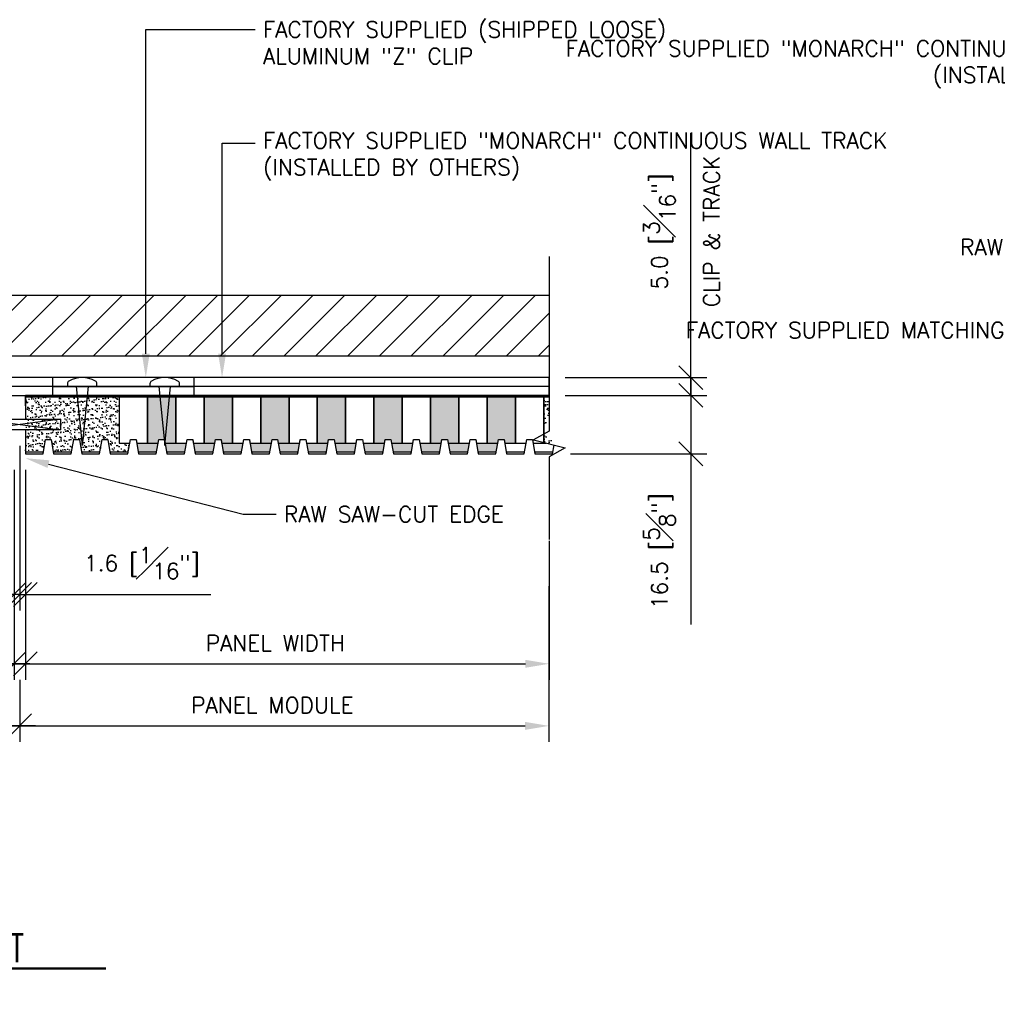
# Model space of a CAD drawing. Header units: millimetres. Extents: x 0 to 4899, y -1170 to 2102.
# Tile 12 of 15: x 1246 to 1523, y 677 to 955. Entities that reach past the tile are written whole.
import ezdxf
from ezdxf import colors
from ezdxf.entities.mleader import LeaderData, LeaderLine
from ezdxf.enums import TextEntityAlignment as Align
from ezdxf.math import Vec2, Vec3

# ---------------------------------------------------------------- set-up
doc = ezdxf.new("R2010")
doc.units = ezdxf.units.MM
doc.header["$LTSCALE"] = 15
doc.header["$MEASUREMENT"] = 0
doc.set_wipeout_variables(frame=1)
for name, color, linetype in [('1-ARCH', 1, 'Continuous'), ('1-DIM', 4, 'Continuous'), ('1-MOUNT', 155, 'Continuous'), ('1-PANEL', 6, 'Continuous'), ('1-TEXT', 2, 'Continuous'), ('1-TITLE', 4, 'Continuous')]:
    doc.layers.add(name, color=color, linetype=linetype)
doc.styles.add('TEXT', font='romans.shx')
doc.dimstyles.new('WDIM 1-2', dxfattribs={"dimscale": 2.25, "dimtxt": 2, "dimasz": 3, "dimexe": 2, "dimexo": 2, "dimgap": 1.6, "dimtad": 1, "dimdec": 1, "dimzin": 3, "dimdsep": 46, "dimtxsty": 'TEXT', "dimblk": 'OBLIQUE', "dimcen": 2, "dimdle": 2, "dimclrd": 256, "dimclre": 4, "dimclrt": 2, "dimazin": 0, "dimtfac": 1, "dimtdec": 1, "dimtmove": 0, "dimatfit": 3, "dimfxl": 0, "dimfrac": 2, "dimtolj": 1, "dimtzin": 0, "dimlwd": -1, "dimlwe": -1, "dimarcsym": 0})
pattern_1 = [(37.5, (-2084.3142, 991.3166), (-0.06299336, 1.9268238), [0, -1.52, 0, -1.7, 0, -1.625]), (7.5, (-2084.3142, 991.3166), (1.7697767, 2.822146), [0, -0.82, 0, -1.37, 0, -0.525]), (327.5, (-2085.5442, 991.3166), (3.1141419, 0.00565905), [0, -0.5, 0, -1.8, 0, -2.35]), (317.5, (-2085.5442, 991.3166), (3.0061266, 0.8776756), [0, -0.25, 0, -1.18, 0, -1.35])]

# ---------------------------------------------------------------- blocks, each defined once
blk = doc.blocks.new('_OBLIQUE')
at = {"color": 0, "linetype": 'ByBlock'}
blk.add_line((-0.5, -0.5), (0.5, 0.5), dxfattribs=at)
blk = doc.blocks.new('*D76')
at = {"layer": '1-DIM', "color": 4, "transparency": 16777216}
for p, q in [((1244.88, 827.73), (1244.88, 768.38)), ((1096.92, 811.58), (1096.92, 768.38))]:
    blk.add_line(p, q, dxfattribs=at)
at = {"layer": '1-DIM', "transparency": 16777216}
blk.add_line((1249.38, 772.88), (1103.67, 772.88), dxfattribs=at)
blk.add_solid([(1103.67, 774), (1103.67, 771.75), (1096.92, 772.88)], dxfattribs=at)
at = {"layer": 'DEFPOINTS', "color": 0, "transparency": 16777216}
for p in [(1244.88, 832.23), (1096.92, 816.08), (1096.92, 772.88)]:
    blk.add_point(p, dxfattribs=at)
at = {"layer": '1-DIM', "transparency": 16777216, "xscale": 6.75, "yscale": 6.75, "zscale": 6.75}
blk.add_blockref('_OBLIQUE', (1244.88, 772.88), dxfattribs=at)
at = {"layer": '1-DIM', "color": 2, "transparency": 16777216, "insert": (1174.28, 778.73), "char_height": 4.5, "attachment_point": 5, "style": 'TEXT', "bg_fill": 3, "box_fill_scale": 1.25, "bg_fill_color": 256, "bg_fill_true_color": 13158600, "bg_fill_transparency": 0}
blk.add_mtext('\\A1;PANEL WIDTH', dxfattribs=at)
blk = doc.blocks.new('*D77')
at = {"layer": '1-DIM', "color": 4, "transparency": 16777216}
for p, q in [((1248.08, 827.73), (1248.08, 768.38)), ((1396.13, 807.6), (1396.13, 768.38))]:
    blk.add_line(p, q, dxfattribs=at)
at = {"layer": '1-DIM', "transparency": 16777216}
blk.add_line((1243.58, 772.88), (1389.38, 772.88), dxfattribs=at)
blk.add_solid([(1389.38, 774), (1389.38, 771.75), (1396.13, 772.88)], dxfattribs=at)
at = {"layer": 'DEFPOINTS', "color": 0, "transparency": 16777216}
for p in [(1248.08, 832.23), (1396.13, 812.1), (1396.13, 772.88)]:
    blk.add_point(p, dxfattribs=at)
at = {"layer": '1-DIM', "transparency": 16777216, "xscale": 6.75, "yscale": 6.75, "zscale": 6.75, "rotation": 180}
blk.add_blockref('_OBLIQUE', (1248.08, 772.88), dxfattribs=at)
at = {"layer": '1-DIM', "color": 2, "transparency": 16777216, "insert": (1318.73, 778.73), "char_height": 4.5, "attachment_point": 5, "style": 'TEXT', "bg_fill": 3, "box_fill_scale": 1.25, "bg_fill_color": 256, "bg_fill_true_color": 13158600, "bg_fill_transparency": 0}
blk.add_mtext('\\A1;PANEL WIDTH', dxfattribs=at)
blk = doc.blocks.new('*D78')
at = {"layer": '1-DIM', "color": 4, "transparency": 16777216}
for p, q in [((1246.48, 834.48), (1246.48, 787.97)), ((1244.88, 827.73), (1244.88, 787.97))]:
    blk.add_line(p, q, dxfattribs=at)
at = {"layer": '1-DIM', "transparency": 16777216}
for p, q in [((1244.88, 792.47), (1192.47, 792.47)), ((1246.48, 792.47), (1244.88, 792.47)), ((1246.48, 792.47), (1253.23, 792.47))]:
    blk.add_line(p, q, dxfattribs=at)
at = {"layer": 'DEFPOINTS', "color": 0, "transparency": 16777216}
for p in [(1246.48, 838.98), (1244.88, 832.23), (1244.88, 792.47)]:
    blk.add_point(p, dxfattribs=at)
at = {"layer": '1-DIM', "transparency": 16777216, "xscale": 6.75, "yscale": 6.75, "zscale": 6.75}
blk.add_blockref('_OBLIQUE', (1244.88, 792.47), dxfattribs=at)
at = {"layer": '1-DIM', "transparency": 16777216, "xscale": 6.75, "yscale": 6.75, "zscale": 6.75, "rotation": 180}
blk.add_blockref('_OBLIQUE', (1246.48, 792.47), dxfattribs=at)
at = {"layer": '1-DIM', "color": 2, "transparency": 16777216, "insert": (1211.92, 801.32), "char_height": 4.5, "attachment_point": 5, "style": 'TEXT', "bg_fill": 3, "box_fill_scale": 1.25, "bg_fill_color": 256, "bg_fill_true_color": 13158600, "bg_fill_transparency": 0}
blk.add_mtext('\\A1;1.6 [{\\H1.000000x;\\S1#16;}"]', dxfattribs=at)
blk = doc.blocks.new('*D79')
at = {"layer": '1-DIM', "color": 4, "transparency": 16777216}
for p, q in [((1246.48, 834.48), (1246.48, 787.97)), ((1248.08, 827.73), (1248.08, 787.97))]:
    blk.add_line(p, q, dxfattribs=at)
at = {"layer": '1-DIM', "transparency": 16777216}
for p, q in [((1246.48, 792.47), (1239.73, 792.47)), ((1246.48, 792.47), (1248.08, 792.47)), ((1248.08, 792.47), (1300.5, 792.47))]:
    blk.add_line(p, q, dxfattribs=at)
at = {"layer": 'DEFPOINTS', "color": 0, "transparency": 16777216}
for p in [(1246.48, 838.98), (1248.08, 832.23), (1248.08, 792.47)]:
    blk.add_point(p, dxfattribs=at)
at = {"layer": '1-DIM', "transparency": 16777216, "xscale": 6.75, "yscale": 6.75, "zscale": 6.75}
blk.add_blockref('_OBLIQUE', (1246.48, 792.47), dxfattribs=at)
at = {"layer": '1-DIM', "transparency": 16777216, "xscale": 6.75, "yscale": 6.75, "zscale": 6.75, "rotation": 180}
blk.add_blockref('_OBLIQUE', (1248.08, 792.47), dxfattribs=at)
at = {"layer": '1-DIM', "color": 2, "transparency": 16777216, "insert": (1281.04, 801.32), "char_height": 4.5, "attachment_point": 5, "style": 'TEXT', "bg_fill": 3, "box_fill_scale": 1.25, "bg_fill_color": 256, "bg_fill_true_color": 13158600, "bg_fill_transparency": 0}
blk.add_mtext('\\A1;1.6 [{\\H1.000000x;\\S1#16;}"]', dxfattribs=at)
blk = doc.blocks.new('*D80')
at = {"layer": '1-DIM', "color": 4, "transparency": 16777216}
for p, q in [((1096.92, 794.81), (1096.92, 750.83)), ((1246.48, 768.38), (1246.48, 750.83))]:
    blk.add_line(p, q, dxfattribs=at)
at = {"layer": '1-DIM', "transparency": 16777216}
blk.add_line((1250.98, 755.33), (1103.67, 755.33), dxfattribs=at)
blk.add_solid([(1103.67, 756.46), (1103.67, 754.21), (1096.92, 755.33)], dxfattribs=at)
at = {"layer": 'DEFPOINTS', "color": 0, "transparency": 16777216}
for p in [(1096.92, 799.31), (1246.48, 772.88), (1096.92, 755.33)]:
    blk.add_point(p, dxfattribs=at)
at = {"layer": '1-DIM', "transparency": 16777216, "xscale": 6.75, "yscale": 6.75, "zscale": 6.75}
blk.add_blockref('_OBLIQUE', (1246.48, 755.33), dxfattribs=at)
at = {"layer": '1-DIM', "color": 2, "transparency": 16777216, "insert": (1175.08, 761.18), "char_height": 4.5, "attachment_point": 5, "style": 'TEXT', "bg_fill": 3, "box_fill_scale": 1.25, "bg_fill_color": 256, "bg_fill_true_color": 13158600, "bg_fill_transparency": 0}
blk.add_mtext('\\A1;PANEL MODULE', dxfattribs=at)
blk = doc.blocks.new('*D81')
at = {"layer": '1-DIM', "color": 4, "transparency": 16777216}
for p, q in [((1396.04, 794.81), (1396.04, 750.83)), ((1246.48, 768.38), (1246.48, 750.83))]:
    blk.add_line(p, q, dxfattribs=at)
at = {"layer": '1-DIM', "transparency": 16777216}
blk.add_line((1241.98, 755.33), (1389.29, 755.33), dxfattribs=at)
blk.add_solid([(1389.29, 756.46), (1389.29, 754.21), (1396.04, 755.33)], dxfattribs=at)
at = {"layer": 'DEFPOINTS', "color": 0, "transparency": 16777216}
for p in [(1396.04, 799.31), (1246.48, 772.88), (1396.04, 755.33)]:
    blk.add_point(p, dxfattribs=at)
at = {"layer": '1-DIM', "transparency": 16777216, "xscale": 6.75, "yscale": 6.75, "zscale": 6.75, "rotation": 180}
blk.add_blockref('_OBLIQUE', (1246.48, 755.33), dxfattribs=at)
at = {"layer": '1-DIM', "color": 2, "transparency": 16777216, "insert": (1317.89, 761.18), "char_height": 4.5, "attachment_point": 5, "style": 'TEXT', "bg_fill": 3, "box_fill_scale": 1.25, "bg_fill_color": 256, "bg_fill_true_color": 13158600, "bg_fill_transparency": 0}
blk.add_mtext('\\A1;PANEL MODULE', dxfattribs=at)
blk = doc.blocks.new('*U22')
at = {"layer": '1-TEXT', "color": 2, "style": 'TEXT'}
blk.add_attdef('VIEWNAME', (0.8901, 0.0614), '', height=0.25, dxfattribs=at)
at = {"layer": '1-TEXT', "style": 'TEXT'}
for tag, p in [('NOTE1', (0.9261, -0.2807)), ('NOTE2', (0.9261, -0.4628)), ('NOTE3', (0.9261, -0.6548)), ('NOTE4', (0.9261, -0.8321))]:
    blk.add_attdef(tag, p, '', height=0.125, dxfattribs=at)
blk.add_wipeout([(0.3142, 0.3142), (0.2361, 0.3044), (0.1628, 0.2754), (0.0991, 0.2291), (0.0489, 0.1684), (0.0154, 0.0971), (0.0006, 0.0197), (0.0056, -0.0589), (0.0299, -0.1338), (0.0721, -0.2003), (0.1295, -0.2542), (0.1985, -0.2922), (0.2748, -0.3117), (0.3536, -0.3117), (0.4299, -0.2922), (0.4989, -0.2542), (0.5563, -0.2003), (0.5985, -0.1338), (0.6229, -0.0589), (0.6278, 0.0197), (0.6131, 0.0971), (0.5795, 0.1684), (0.5293, 0.2291), (0.4656, 0.2754), (0.3924, 0.3044)])
at = {"layer": '1-TITLE', "const_width": 0.00651}
blk.add_lwpolyline([(0, 0, 1), (0.6284, 0, 0.414214), (0.3142, 0.3142, 0.414214), (0, 0, 2.926408)], format="xyb", dxfattribs=at)
at = {"layer": '1-TITLE', "const_width": 0.02}
blk.add_lwpolyline([(0, 0), (5.4614, 0)], dxfattribs=at)
at = {"layer": '1-TEXT', "style": 'TEXT'}
for tag, p in [('DETAIL#', (0.3011, 0.0943)), ('SHEET#', (0.3061, -0.2065))]:
    blk.add_attdef(tag, text='', height=0.125, dxfattribs=at).set_placement(p, align=Align.CENTER)
blk = doc.blocks.new('*D57')
at = {"layer": '1-DIM', "transparency": 16777216}
for p, q in [((1436.13, 853.73), (1436.13, 922.86)), ((1436.13, 848.73), (1436.13, 853.73)), ((1436.13, 848.73), (1436.13, 841.98))]:
    blk.add_line(p, q, dxfattribs=at)
at = {"layer": '1-DIM', "color": 4, "transparency": 16777216}
for p, q in [((1400.63, 853.73), (1440.63, 853.73)), ((1400.63, 848.73), (1440.63, 848.73))]:
    blk.add_line(p, q, dxfattribs=at)
at = {"layer": 'DEFPOINTS', "color": 0, "transparency": 16777216}
for p in [(1396.13, 853.73), (1436.13, 853.73), (1396.13, 848.73)]:
    blk.add_point(p, dxfattribs=at)
at = {"layer": '1-DIM', "transparency": 16777216, "xscale": 6.75, "yscale": 6.75, "zscale": 6.75}
for p, rotation in [((1436.13, 853.73), 270), ((1436.13, 848.73), 90)]:
    blk.add_blockref('_OBLIQUE', p, dxfattribs=dict(at, rotation=rotation))
at = {"layer": '1-DIM', "color": 2, "transparency": 16777216, "char_height": 4.5, "attachment_point": 5, "rotation": 90, "style": 'TEXT', "bg_fill": 3, "box_fill_scale": 1.25, "bg_fill_color": 256, "bg_fill_true_color": 13158600, "bg_fill_transparency": 0}
for s, insert in [('\\A1;CLIP & TRACK', (1441.98, 895.04)), ('\\A1;5.0 [{\\H1.000000x;\\S3#16;}"]', (1427.28, 895.04))]:
    blk.add_mtext(s, dxfattribs=dict(at, insert=insert))
blk = doc.blocks.new('*D58')
at = {"layer": '1-DIM', "transparency": 16777216}
for p, q in [((1436.13, 853.23), (1436.13, 832.23)), ((1436.13, 832.23), (1436.13, 783.99))]:
    blk.add_line(p, q, dxfattribs=at)
at = {"layer": '1-DIM', "color": 4, "transparency": 16777216}
for p, q in [((1400.87, 848.73), (1440.63, 848.73)), ((1402.1, 832.23), (1440.63, 832.23))]:
    blk.add_line(p, q, dxfattribs=at)
at = {"layer": 'DEFPOINTS', "color": 0, "transparency": 16777216}
for p in [(1396.37, 848.73), (1397.6, 832.23), (1436.13, 832.23)]:
    blk.add_point(p, dxfattribs=at)
at = {"layer": '1-DIM', "transparency": 16777216, "xscale": 6.75, "yscale": 6.75, "zscale": 6.75}
for p, rotation in [((1436.13, 848.73), 90), ((1436.13, 832.23), 270)]:
    blk.add_blockref('_OBLIQUE', p, dxfattribs=dict(at, rotation=rotation))
at = {"layer": '1-DIM', "color": 2, "transparency": 16777216, "insert": (1427.28, 804.74), "char_height": 4.5, "attachment_point": 5, "rotation": 90, "style": 'TEXT', "bg_fill": 3, "box_fill_scale": 1.25, "bg_fill_color": 256, "bg_fill_true_color": 13158600, "bg_fill_transparency": 0}
blk.add_mtext('\\A1;16.5 [{\\H1.000000x;\\S5#8;}"]', dxfattribs=at)

msp = doc.modelspace()

# ---------------------------------------------------------------- hatches: boundary and pattern name
at = {"layer": '1-ARCH'}
h = msp.add_hatch(dxfattribs=at)
h.set_pattern_fill('ANSI31', color=8, scale=50.8, style=0)
h.set_pattern_definition([(45, (-1993.527, 688.221), (-4.490128, 4.490128), [])])
h.paths.add_polyline_path([(1396.13, 859.77), (1396.13, 876.95), (1096.87, 876.95), (1096.87, 859.77)])
at = {"layer": '1-PANEL'}
h = msp.add_hatch(dxfattribs=at)
h.set_pattern_fill('AR-SAND', color=8)
h.set_pattern_definition(pattern_1)
h.paths.add_polyline_path([(1394.59, 840.09), (1396.13, 841.63), (1396.13, 848.23), (1394.59, 848.23)])
h.paths.add_polyline_path([(1397.46, 835.23), (1394.59, 838.34), (1394.59, 835.23)])

# ---------------------------------------------------------------- linework, layer by layer
at = {"layer": '1-ARCH'}
for p, q in [((1396.13, 876.95), (1096.87, 876.95)), ((1396.13, 859.77), (1096.87, 859.77))]:
    msp.add_line(p, q, dxfattribs=at)
at = {"layer": '1-MOUNT'}
for p, q in [((1396.13, 851.23), (1096.92, 851.23)), ((1255.8, 851.23), (1295.8, 851.23))]:
    msp.add_line(p, q, dxfattribs=at)
msp.add_lwpolyline([(1096.92, 848.73), (1396.13, 848.73), (1396.13, 853.73), (1096.92, 853.73), (1096.92, 848.73)], dxfattribs=at)
msp.add_lwpolyline([(1255.8, 848.73), (1295.8, 848.73), (1295.8, 853.73), (1255.8, 853.73)], close=True, dxfattribs=at)
for points in [[(1268.3, 851.23), (1268.3, 852.01, 0.269542), (1267.88, 852.74, 0.264767), (1260.39, 852.74, 0.269542), (1259.97, 852.01), (1259.97, 851.23)], [(1291.63, 851.23), (1291.63, 852.01, 0.269542), (1291.21, 852.74, 0.264767), (1283.72, 852.74, 0.269542), (1283.3, 852.01), (1283.3, 851.23)]]:
    msp.add_lwpolyline(points, format="xyb", dxfattribs=at)
at = {"layer": '1-PANEL'}
for p, q in [((1396.08, 848.73), (1248.08, 848.73)), ((1248.08, 845.73), (1248.08, 848.73)), ((1248.08, 848.73), (1248.08, 841.98)), ((1396.13, 848.73), (1254.11, 848.73)), ((1396.13, 848.73), (1254.11, 848.73))]:
    msp.add_line(p, q, dxfattribs=at)
for points in [[(1396.13, 848.73), (1248.08, 848.73), (1248.08, 841.98)], [(1396.13, 848.23), (1248.08, 848.23)], [(1306.59, 848.23), (1306.59, 835.23), (1309.6, 835.23), (1309.78, 836.23), (1311.38, 836.23), (1311.55, 835.23), (1314.59, 835.23), (1314.59, 848.23)], [(1314.59, 848.23), (1314.59, 835.23), (1317.6, 835.23), (1317.78, 836.23), (1319.38, 836.23), (1319.55, 835.23), (1322.59, 835.23), (1322.59, 848.23)], [(1322.59, 848.23), (1322.59, 835.23), (1325.6, 835.23), (1325.78, 836.23), (1327.38, 836.23), (1327.55, 835.23), (1330.59, 835.23), (1330.59, 848.23)], [(1330.59, 848.23), (1330.59, 835.23), (1333.6, 835.23), (1333.78, 836.23), (1335.38, 836.23), (1335.55, 835.23), (1338.59, 835.23), (1338.59, 848.23)], [(1338.59, 848.23), (1338.59, 835.23), (1341.6, 835.23), (1341.78, 836.23), (1343.38, 836.23), (1343.55, 835.23), (1346.59, 835.23), (1346.59, 848.23)], [(1346.59, 848.23), (1346.59, 835.23), (1349.6, 835.23), (1349.78, 836.23), (1351.38, 836.23), (1351.55, 835.23), (1354.59, 835.23), (1354.59, 848.23)], [(1354.59, 848.23), (1354.59, 835.23), (1357.6, 835.23), (1357.78, 836.23), (1359.38, 836.23), (1359.55, 835.23), (1362.59, 835.23), (1362.59, 848.23)], [(1362.59, 848.23), (1362.59, 835.23), (1365.6, 835.23), (1365.78, 836.23), (1367.38, 836.23), (1367.55, 835.23), (1370.59, 835.23), (1370.59, 848.23)], [(1370.59, 848.23), (1370.59, 835.23), (1373.6, 835.23), (1373.78, 836.23), (1375.38, 836.23), (1375.55, 835.23), (1378.59, 835.23), (1378.59, 848.23)], [(1378.59, 848.23), (1378.59, 835.23), (1381.6, 835.23), (1381.78, 836.23), (1383.38, 836.23), (1383.55, 835.23), (1386.59, 835.23), (1386.59, 848.23)], [(1386.59, 848.23), (1386.59, 835.23), (1389.6, 835.23), (1389.78, 836.23), (1391.38, 836.23), (1391.55, 835.23), (1394.59, 835.23), (1394.59, 848.23)], [(1394.59, 848.23), (1394.59, 835.23), (1395.28, 835.23)]]:
    msp.add_lwpolyline(points, dxfattribs=at)

# ---------------------------------------------------------------- block references
at = {"layer": '1-TITLE'}
ref = msp.add_blockref('*U22', (1096.85, 686.77), dxfattribs=dict(at, xscale=31.85598356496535, yscale=31.85598356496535, zscale=31.85598356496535))
ref.add_attrib('VIEWNAME', 'PLAN DETAIL @ DEFINED JOINT', (1125.21, 688.53), dxfattribs={"color": 2, "height": 7.9374, "style": 'TEXT', "width": 0.75})
ref.add_attrib('DETAIL#', '3', dxfattribs={"color": 2, "height": 4.76, "style": 'TEXT'}).set_placement((1106.86, 690.43), align=Align.MIDDLE_CENTER)
ref.add_attrib('SHEET#', 'D1', dxfattribs={"color": 2, "height": 4.762, "style": 'TEXT'}).set_placement((1106.86, 682.46), align=Align.MIDDLE_CENTER)
ref.add_attrib('NOTE1', 'SCALE: 1:2', dxfattribs={"color": 2, "height": 4.762, "style": 'TEXT', "width": 0.75}).set_placement((1126.35, 677.83), align=Align.BOTTOM_LEFT)

# ---------------------------------------------------------------- dimensions: what is measured, and where the dimension line sits
at = {"layer": '1-DIM'}
dim = msp.add_linear_dim(base=(1096.92, 772.88), p1=(1244.88, 832.23), p2=(1096.92, 816.08), angle=180, text='PANEL WIDTH', dimstyle='WDIM 1-2', override={"dimblk1": 'OBLIQUE', "dimsah": 1}, dxfattribs=at)
dim.commit()
dim.dimension.update_dxf_attribs({"geometry": '*D76', "text_midpoint": (1174.28, 778.73)})

# ---------------------------------------------------------------- leaders
at = {"layer": '1-TEXT'}
ml = msp.add_multileader_mtext('Standard', dxfattribs=at)
ml.set_content('FACTORY SUPPLIED (SHIPPED LOOSE) ALUMINUM "Z" CLIP', color=256, style='TEXT')
ml.set_leader_properties(color=4, linetype='ByLayer', lineweight=-1)
ml.build(insert=Vec2(0, 0))
ml.multileader.update_dxf_attribs({"dogleg_length": 0.36, "arrow_head_size": 6.75, "scale": 2.25})
ctx = ml.context
ctx.base_point, ctx.scale, ctx.char_height, ctx.arrow_head_size, ctx.landing_gap_size, ctx.plane_origin = Vec3(1312.99, 952.11), 2.25, 4.5, 6.75, 2.25, Vec3(1617.85, 992.95)
notes = []
notes.append((ctx, [(1, (1, 1, 0), (1282.11, 952.11), (1, 0), 30.88, [(0, [(1282.11, 853.73)], 0, [])])]))
ctx.mtext.insert, ctx.mtext.width, ctx.mtext.flow_direction = Vec3(1315.24, 954.36), 68.6508, 5
ml = msp.add_multileader_mtext('Standard', dxfattribs=at)
ml.set_content('FACTORY SUPPLIED "MONARCH" CONTINUOUS WALL TRACK\\P(INSTALLED BY OTHERS)', color=256, style='TEXT')
ml.set_leader_properties(color=4, linetype='ByLayer', lineweight=-1)
ml.build(insert=Vec2(0, 0))
ml.multileader.update_dxf_attribs({"dogleg_length": 0.36, "arrow_head_size": 6.75, "scale": 2.25})
ctx = ml.context
ctx.base_point, ctx.scale, ctx.char_height, ctx.arrow_head_size, ctx.landing_gap_size, ctx.plane_origin = Vec3(1491.62, 946.02), 2.25, 4.5, 6.75, 2.25, Vec3(1290.66, 982.14)
ctx.text_align_type = 2
notes.append((ctx, [(1, (1, 1, 0), (1588.8, 946.02), (-1, 0), 9.32, [(0, [(1614.88, 946.02)], 0, [])])]))
ctx.mtext.insert, ctx.mtext.width, ctx.mtext.alignment, ctx.mtext.flow_direction = Vec3(1577.23, 949.02), 84.3266, 3, 5
ml = msp.add_multileader_mtext('Standard', dxfattribs=at)
ml.set_content('RAW SAW-CUT EDGE', color=256, style='TEXT')
ml.set_leader_properties(color=4, linetype='ByLayer', lineweight=-1)
ml.build(insert=Vec2(0, 0))
ml.multileader.update_dxf_attribs({"dogleg_length": 0.36, "arrow_head_size": 6.75, "scale": 2.25})
ctx = ml.context
ctx.base_point, ctx.scale, ctx.char_height, ctx.arrow_head_size, ctx.landing_gap_size, ctx.plane_origin = Vec3(1523.65, 890.62), 2.25, 4.5, 6.75, 2.25, Vec3(1343.19, 925.23)
ctx.text_align_type = 2
notes.append((ctx, [(1, (1, 1, 0), (1585.9, 890.62), (-1, 0), 9.32, [(0, [(1625.88, 924.29)], 0, [])])]))
ctx.mtext.insert, ctx.mtext.width, ctx.mtext.alignment, ctx.mtext.flow_direction = Vec3(1574.33, 892.87), 51.4675, 3, 5
ml = msp.add_multileader_mtext('Standard', dxfattribs=at)
ml.set_content('FACTORY SUPPLIED "MONARCH" CONTINUOUS WALL TRACK\\P(INSTALLED BY OTHERS)', color=256, style='TEXT')
ml.set_leader_properties(color=4, linetype='ByLayer', lineweight=-1)
ml.build(insert=Vec2(0, 0))
ml.multileader.update_dxf_attribs({"dogleg_length": 0.36, "arrow_head_size": 6.75, "scale": 2.25})
ctx = ml.context
ctx.base_point, ctx.scale, ctx.char_height, ctx.arrow_head_size, ctx.landing_gap_size, ctx.plane_origin = Vec3(1312.99, 919.96), 2.25, 4.5, 6.75, 2.25, Vec3(1635.45, 1011.42)
notes.append((ctx, [(1, (1, 1, 0), (1303.67, 919.96), (1, 0), 9.32, [(0, [(1303.67, 853.73)], 0, [])])]))
ctx.mtext.insert, ctx.mtext.width, ctx.mtext.flow_direction = Vec3(1315.24, 922.96), 87.7168, 5
ml = msp.add_multileader_mtext('Standard', dxfattribs=at)
ml.set_content('FACTORY SUPPLIED MATCHING VENEER SPLINE', color=256, style='TEXT')
ml.set_leader_properties(color=4, linetype='ByLayer', lineweight=-1)
ml.build(insert=Vec2(0, 0))
ml.multileader.update_dxf_attribs({"dogleg_length": 0.36, "arrow_head_size": 6.75, "scale": 2.25})
ctx = ml.context
ctx.base_point, ctx.scale, ctx.char_height, ctx.arrow_head_size, ctx.landing_gap_size, ctx.plane_origin = Vec3(1483.58, 867.16), 2.25, 4.5, 6.75, 2.25, Vec3(1343.19, 901.77)
ctx.text_align_type = 2
notes.append((ctx, [(1, (1, 1, 0), (1585.9, 867.16), (-1, 0), 9.32, [(0, [(1628.13, 914.37)], 0, [])])]))
ctx.mtext.insert, ctx.mtext.width, ctx.mtext.alignment, ctx.mtext.flow_direction = Vec3(1574.33, 869.41), 92.3252, 3, 5
for ctx, leaders in notes:
    for number, flags, end, landing, length, lines in leaders:
        leader = LeaderData()
        leader.index, (leader.has_last_leader_line, leader.has_dogleg_vector, leader.attachment_direction) = number, flags
        leader.last_leader_point, leader.dogleg_vector, leader.dogleg_length = Vec3(end), Vec3(landing), length
        for number, points, colour, breaks in lines:
            line = LeaderLine()
            line.index, line.vertices, line.color, line.breaks = number, Vec3.list(points), colors.encode_raw_color(colour), breaks
            leader.lines.append(line)
        ctx.leaders.append(leader)

# ---------------------------------------------------------------- next in the draw order: dimensions: what is measured, and where the dimension line sits
at = {"layer": '1-DIM'}
dim = msp.add_linear_dim(base=(1396.13, 772.88), p1=(1248.08, 832.23), p2=(1396.13, 812.1), text='PANEL WIDTH', dimstyle='WDIM 1-2', override={"dimblk1": 'OBLIQUE', "dimsah": 1}, dxfattribs=at)
dim.commit()
dim.dimension.update_dxf_attribs({"geometry": '*D77', "text_midpoint": (1318.73, 778.73)})

# ---------------------------------------------------------------- next in the draw order: linework, layer by layer
msp.add_lwpolyline([(1396.13, 887.92), (1396.13, 838.63), (1391.68, 836.13), (1400.58, 833.91), (1396.13, 831.4), (1396.13, 808.03)], dxfattribs=at)
at = {"layer": '1-PANEL'}
for points in [[(1303.99, 832.73), (1309.16, 832.73)], [(1311.99, 832.73), (1317.16, 832.73)], [(1319.99, 832.73), (1325.16, 832.73)], [(1327.99, 832.73), (1333.16, 832.73)], [(1335.99, 832.73), (1341.16, 832.73)], [(1343.99, 832.73), (1349.16, 832.73)], [(1351.99, 832.73), (1357.16, 832.73)], [(1359.99, 832.73), (1365.16, 832.73)], [(1367.99, 832.73), (1373.16, 832.73)], [(1375.99, 832.73), (1381.16, 832.73)], [(1383.99, 832.73), (1389.16, 832.73)], [(1391.99, 832.73), (1397.16, 832.73)]]:
    msp.add_lwpolyline(points, dxfattribs=at)

# ---------------------------------------------------------------- next in the draw order: dimensions: what is measured, and where the dimension line sits
at = {"layer": '1-DIM'}
dim = msp.add_linear_dim(base=(1244.88, 792.47), p1=(1246.48, 838.98), p2=(1244.88, 832.23), angle=180, dimstyle='WDIM 1-2', dxfattribs=at)
dim.commit()
dim.dimension.update_dxf_attribs({"geometry": '*D78', "text_midpoint": (1211.92, 801.32)})

# ---------------------------------------------------------------- next in the draw order: dimensions: what is measured, and where the dimension line sits
dim = msp.add_linear_dim(base=(1436.13, 853.73), p1=(1396.13, 848.73), p2=(1396.13, 853.73), angle=90, text='<>\\XCLIP & TRACK', dimstyle='WDIM 1-2', dxfattribs=at)
dim.commit()
dim.dimension.update_dxf_attribs({"geometry": '*D57', "text_midpoint": (1436.13, 895.04)})
dim = msp.add_linear_dim(base=(1248.08, 792.47), p1=(1246.48, 838.98), p2=(1248.08, 832.23), dimstyle='WDIM 1-2', dxfattribs=at)
dim.commit()
dim.dimension.update_dxf_attribs({"geometry": '*D79', "text_midpoint": (1281.04, 801.32)})

# ---------------------------------------------------------------- next in the draw order: hatches: boundary and pattern name
at = {"layer": '1-PANEL'}
h = msp.add_hatch(dxfattribs=at)
h.set_pattern_fill('AR-SAND', color=8)
h.set_pattern_definition(pattern_1)
h.paths.add_polyline_path([(1261.78, 836.23), (1263.38, 836.23), (1263.99, 832.73), (1269.16, 832.73), (1269.78, 836.23), (1271.38, 836.23), (1271.99, 832.73), (1277.16, 832.73), (1277.6, 835.23), (1274.59, 835.23), (1274.59, 848.23), (1248.08, 848.23), (1248.08, 832.73), (1253.16, 832.73), (1253.78, 836.23), (1255.38, 836.23), (1255.99, 832.73), (1261.16, 832.73)])
h = msp.add_hatch(dxfattribs=at)
h.set_pattern_fill('AR-SAND', color=8)
h.set_pattern_definition(pattern_1)
h.paths.add_polyline_path([(1290.59, 848.23), (1282.59, 848.23), (1282.59, 835.23), (1285.6, 835.23), (1285.78, 836.23), (1287.38, 836.23), (1287.55, 835.23), (1290.59, 835.23)])
h.paths.add_polyline_path([(1306.59, 848.23), (1298.59, 848.23), (1298.59, 835.23), (1301.6, 835.23), (1301.78, 836.23), (1303.38, 836.23), (1303.55, 835.23), (1306.59, 835.23)])
h.paths.add_polyline_path([(1322.59, 848.23), (1314.59, 848.23), (1314.59, 835.23), (1317.6, 835.23), (1317.78, 836.23), (1319.38, 836.23), (1319.55, 835.23), (1322.59, 835.23)])
h.paths.add_polyline_path([(1338.59, 848.23), (1330.59, 848.23), (1330.59, 835.23), (1333.6, 835.23), (1333.78, 836.23), (1335.38, 836.23), (1335.55, 835.23), (1338.59, 835.23)])
h.paths.add_polyline_path([(1354.59, 848.23), (1346.59, 848.23), (1346.59, 835.23), (1349.6, 835.23), (1349.78, 836.23), (1351.38, 836.23), (1351.55, 835.23), (1354.59, 835.23)])
h.paths.add_polyline_path([(1370.59, 848.23), (1362.59, 848.23), (1362.59, 835.23), (1365.6, 835.23), (1365.78, 836.23), (1367.38, 836.23), (1367.55, 835.23), (1370.59, 835.23)])
h.paths.add_polyline_path([(1386.59, 848.23), (1378.59, 848.23), (1378.59, 835.23), (1381.6, 835.23), (1381.78, 836.23), (1383.38, 836.23), (1383.55, 835.23), (1386.59, 835.23)])
h.paths.add_polyline_path([(1381.6, 835.23), (1378.59, 835.23), (1375.55, 835.23), (1375.99, 832.73), (1381.16, 832.73)])
h.paths.add_polyline_path([(1373.6, 835.23), (1370.59, 835.23), (1367.55, 835.23), (1367.99, 832.73), (1373.16, 832.73)])
h.paths.add_polyline_path([(1365.6, 835.23), (1362.59, 835.23), (1359.55, 835.23), (1359.99, 832.73), (1365.16, 832.73)])
h.paths.add_polyline_path([(1357.6, 835.23), (1354.59, 835.23), (1351.55, 835.23), (1351.99, 832.73), (1357.16, 832.73)])
h.paths.add_polyline_path([(1349.6, 835.23), (1346.59, 835.23), (1343.55, 835.23), (1343.99, 832.73), (1349.16, 832.73)])
h.paths.add_polyline_path([(1341.6, 835.23), (1338.59, 835.23), (1335.55, 835.23), (1335.99, 832.73), (1341.16, 832.73)])
h.paths.add_polyline_path([(1333.6, 835.23), (1330.59, 835.23), (1327.55, 835.23), (1327.99, 832.73), (1333.16, 832.73)])
h.paths.add_polyline_path([(1325.6, 835.23), (1322.59, 835.23), (1319.55, 835.23), (1319.99, 832.73), (1325.16, 832.73)])
h.paths.add_polyline_path([(1317.6, 835.23), (1314.59, 835.23), (1311.55, 835.23), (1311.99, 832.73), (1317.16, 832.73)])
h.paths.add_polyline_path([(1309.6, 835.23), (1306.59, 835.23), (1303.55, 835.23), (1303.99, 832.73), (1309.16, 832.73)])
h.paths.add_polyline_path([(1301.6, 835.23), (1298.59, 835.23), (1295.55, 835.23), (1295.99, 832.73), (1301.16, 832.73)])
h.paths.add_polyline_path([(1293.6, 835.23), (1290.59, 835.23), (1287.55, 835.23), (1287.99, 832.73), (1293.16, 832.73)])
h.paths.add_polyline_path([(1285.6, 835.23), (1282.59, 835.23), (1279.55, 835.23), (1279.99, 832.73), (1285.16, 832.73)])

# ---------------------------------------------------------------- next in the draw order: linework, layer by layer
at = {"layer": '1-MOUNT'}
for p, q in [((1262.47, 851.23), (1264.13, 834.56)), ((1265.8, 851.23), (1264.13, 834.56)), ((1285.8, 851.23), (1287.47, 834.56)), ((1287.47, 834.56), (1289.13, 851.23)), ((1234.98, 841.98), (1257.98, 838.98)), ((1257.98, 841.98), (1234.98, 838.98))]:
    msp.add_line(p, q, dxfattribs=at)
msp.add_lwpolyline([(1234.98, 841.98), (1257.98, 841.98), (1257.98, 838.98), (1234.98, 838.98)], close=True, dxfattribs=at)
at = {"layer": '1-PANEL'}
msp.add_line((1248.08, 838.98), (1248.08, 832.23), dxfattribs=at)
for points in [[(1274.59, 848.23), (1274.59, 835.23), (1277.6, 835.23), (1277.78, 836.23), (1279.38, 836.23), (1279.55, 835.23), (1282.59, 835.23), (1282.59, 848.23)], [(1282.59, 848.23), (1282.59, 835.23), (1285.6, 835.23), (1285.78, 836.23), (1287.38, 836.23), (1287.55, 835.23), (1290.59, 835.23), (1290.59, 848.23)], [(1290.59, 848.23), (1290.59, 835.23), (1293.6, 835.23), (1293.78, 836.23), (1295.38, 836.23), (1295.55, 835.23), (1298.59, 835.23), (1298.59, 848.23)], [(1298.59, 848.23), (1298.59, 835.23), (1301.6, 835.23), (1301.78, 836.23), (1303.38, 836.23), (1303.55, 835.23), (1306.59, 835.23), (1306.59, 848.23)], [(1248.08, 838.98), (1248.08, 832.23), (1253.07, 832.23), (1253.78, 836.23), (1255.38, 836.23), (1256.08, 832.23), (1261.07, 832.23), (1261.78, 836.23), (1263.38, 836.23), (1264.08, 832.23), (1269.07, 832.23), (1269.78, 836.23), (1271.38, 836.23), (1272.08, 832.23), (1277.07, 832.23), (1277.78, 836.23), (1279.38, 836.23), (1280.08, 832.23), (1285.07, 832.23), (1285.78, 836.23), (1287.38, 836.23), (1288.08, 832.23), (1293.07, 832.23), (1293.78, 836.23), (1295.38, 836.23), (1296.08, 832.23), (1301.07, 832.23), (1301.78, 836.23), (1303.38, 836.23), (1304.08, 832.23), (1309.07, 832.23), (1309.78, 836.23), (1311.38, 836.23), (1312.08, 832.23), (1317.07, 832.23), (1317.78, 836.23), (1319.38, 836.23), (1320.08, 832.23), (1325.07, 832.23), (1325.78, 836.23), (1327.38, 836.23), (1328.08, 832.23), (1333.07, 832.23), (1333.78, 836.23), (1335.38, 836.23), (1336.08, 832.23), (1341.07, 832.23), (1341.78, 836.23), (1343.38, 836.23), (1344.08, 832.23), (1349.07, 832.23), (1349.78, 836.23), (1351.38, 836.23), (1352.08, 832.23), (1357.07, 832.23), (1357.78, 836.23), (1359.38, 836.23), (1360.08, 832.23), (1365.07, 832.23), (1365.78, 836.23), (1367.38, 836.23), (1368.08, 832.23), (1373.07, 832.23), (1373.78, 836.23), (1375.38, 836.23), (1376.08, 832.23), (1381.07, 832.23), (1381.78, 836.23), (1383.38, 836.23), (1384.08, 832.23), (1389.07, 832.23), (1389.78, 836.23), (1391.38, 836.23), (1392.08, 832.23), (1397.07, 832.23), (1397.5, 834.67)], [(1248.08, 832.73), (1253.16, 832.73)], [(1255.99, 832.73), (1261.16, 832.73)], [(1263.99, 832.73), (1269.16, 832.73)], [(1271.99, 832.73), (1277.16, 832.73)], [(1279.99, 832.73), (1285.16, 832.73)], [(1287.99, 832.73), (1293.16, 832.73)], [(1295.99, 832.73), (1301.16, 832.73)]]:
    msp.add_lwpolyline(points, dxfattribs=at)

# ---------------------------------------------------------------- next in the draw order: dimensions: what is measured, and where the dimension line sits
at = {"layer": '1-DIM'}
dim = msp.add_linear_dim(base=(1096.92, 755.33), p1=(1246.48, 772.88), p2=(1096.92, 799.31), angle=180, text='PANEL MODULE', dimstyle='WDIM 1-2', override={"dimblk1": 'OBLIQUE', "dimsah": 1}, dxfattribs=at)
dim.commit()
dim.dimension.update_dxf_attribs({"geometry": '*D80', "text_midpoint": (1175.08, 761.18)})

# ---------------------------------------------------------------- next in the draw order: leaders
at = {"layer": '1-TEXT'}
ml = msp.add_multileader_mtext('Standard', dxfattribs=at)
ml.set_content('RAW SAW-CUT EDGE', color=256, style='TEXT')
ml.set_leader_properties(color=4, linetype='ByLayer', lineweight=-1)
ml.build(insert=Vec2(0, 0))
ml.multileader.update_dxf_attribs({"dogleg_length": 0.36, "arrow_head_size": 6.75, "scale": 2.25})
ctx = ml.context
ctx.base_point, ctx.scale, ctx.char_height, ctx.arrow_head_size, ctx.landing_gap_size, ctx.plane_origin = Vec3(1318.92, 815.14), 2.25, 4.5, 6.75, 2.25, Vec3(1134.88, 847.96)
notes = []
notes.append((ctx, [(0, (1, 1, 0), (1309.6, 815.14), (1, 0), 9.32, [(0, [(1248.08, 830.98)], 0, [])])]))
ctx.mtext.insert, ctx.mtext.width, ctx.mtext.flow_direction = Vec3(1321.17, 817.39), 51.4675, 5
for ctx, leaders in notes:
    for number, flags, end, landing, length, lines in leaders:
        leader = LeaderData()
        leader.index, (leader.has_last_leader_line, leader.has_dogleg_vector, leader.attachment_direction) = number, flags
        leader.last_leader_point, leader.dogleg_vector, leader.dogleg_length = Vec3(end), Vec3(landing), length
        for number, points, colour, breaks in lines:
            line = LeaderLine()
            line.index, line.vertices, line.color, line.breaks = number, Vec3.list(points), colors.encode_raw_color(colour), breaks
            leader.lines.append(line)
        ctx.leaders.append(leader)

# ---------------------------------------------------------------- next in the draw order: dimensions: what is measured, and where the dimension line sits
at = {"layer": '1-DIM'}
dim = msp.add_linear_dim(base=(1396.04, 755.33), p1=(1246.48, 772.88), p2=(1396.04, 799.31), text='PANEL MODULE', dimstyle='WDIM 1-2', override={"dimblk1": 'OBLIQUE', "dimsah": 1}, dxfattribs=at)
dim.commit()
dim.dimension.update_dxf_attribs({"geometry": '*D81', "text_midpoint": (1317.89, 761.18)})

# ---------------------------------------------------------------- next in the draw order: dimensions: what is measured, and where the dimension line sits
dim = msp.add_linear_dim(base=(1436.13, 832.23), p1=(1396.37, 848.73), p2=(1397.6, 832.23), angle=90, dimstyle='WDIM 1-2', dxfattribs=at)
dim.commit()
dim.dimension.update_dxf_attribs({"geometry": '*D58', "text_midpoint": (1427.28, 804.74)})

doc.saveas('drawing.dxf')
